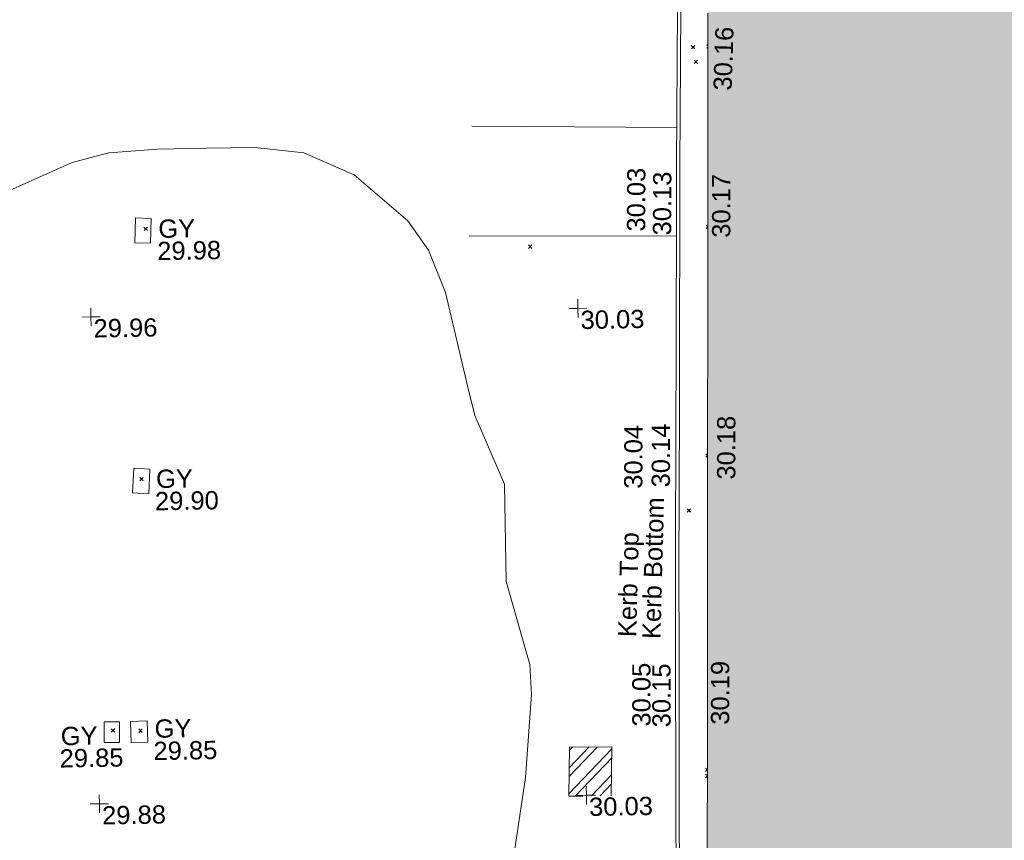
# Model space of a CAD drawing. Header units: millimetres. Extents: x -290717 to 520720, y -103372 to 287762.
# Tile 255 of 256: x 74567 to 94783, y 105174 to 122024. Entities that reach past the tile are written whole.
import ezdxf

# ---------------------------------------------------------------- set-up
doc = ezdxf.new("R2010")
doc.units = ezdxf.units.MM
doc.linetypes.add('IMPORT-HIDDEN2 _3_', pattern=[4762.5, 3175, -1587.5])
doc.linetypes.add('IMPORT-UG_ELEC_STREET LIGHTING_QLB2 _2_', pattern=[2700, 1500, -300.0000000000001, 0, -250, 150, -300.0000000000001, 0, -200])
for name, color, linetype, lineweight, true_color in [('00_UAV_BUILDING_OUTLINE', 5, 'Continuous', 9, 0x0000ff), ('00_UAV_KERB_BOTTOM', 1, 'Continuous', 9, 0xff0000), ('00_UAV_KERB_TOP', 7, 'Continuous', 9, 0xa500a5), ('00_UAV_LEVEL_SPOT', 7, 'Continuous', 9, 0x666666), ('00_UAV_ROAD_MARKING_YELLOW_CONTINUOUS', 40, 'Continuous', 9, 0xffbf00), ('00_UAV_SERV_GULLY', 7, 'Continuous', 9, 0x5252a5), ('01_DTM_CONTOUR_MJR', 7, 'Continuous', 9, 0x7f3f00), ('12333-PUM-2D-U-0001-C01 - Rev2_REVIT IMPORT_dwg', 7, 'Continuous', 9, 0x767676), ('A_RHA_Line', 7, 'Continuous', 9, 0x00a600), ('PUM-CHAMBER EXTENTS', 6, 'IMPORT-HIDDEN2 _3_', 9, 0xff00ff)]:
    doc.layers.add(name, color=color, linetype=linetype, lineweight=lineweight, true_color=true_color)
doc.layers.add('A_RHA_Detail', color=7, linetype='Continuous', lineweight=9)
doc.layers.add('GEN-TEXT', color=7, linetype='Continuous', lineweight=9)
doc.styles.add('Swis721 Lt BT_2', font='swissl.ttf', dxfattribs={"height": 375})

# ---------------------------------------------------------------- blocks, each defined once
blk = doc.blocks.new('12333-PUM-2D-U-0001-C01 - Rev2_REVIT IMPORT_dwg_UAV-2077255-Site Location Plan Existing')
at = {"layer": '00_UAV_LEVEL_SPOT', "color": 254, "true_color": 0xcccccc, "flags": 128}
for points in [[(0, -500.0000000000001), (0, 0), (-500.0000000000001, 0)], [(500.0000000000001, 0), (0, 0), (0, 500.0000000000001)]]:
    blk.add_lwpolyline(points, dxfattribs=at)
blk = doc.blocks.new('12333-PUM-2D-U-0001-C01 - Rev2_REVIT IMPORT_dwg_MGS62954_T2_Galway_ITM_3d_Rev1-2077680-Site Location Plan Existing')
at = {"layer": '00_UAV_KERB_BOTTOM', "color": 254, "true_color": 0xcccccc, "flags": 128}
blk.add_lwpolyline([(533992300.5415, 725677857.4255002), (533992299.5415, 725676890.4255), (533992151.5415, 725676125.4255002), (533992076.797038, 725672872.6906), (533992068.5414999, 725672513.4255), (533991993.5415002, 725668666.4255003), (533991977.2491143, 725667873.7233555), (533991909.5415, 725664579.4255), (533991882.9220554, 725662874.6402038), (533991839.5415, 725660096.4255), (533991804.6548505, 725657875.3088148), (533991755.5415, 725654748.4255), (533991704.8227784, 725652876.4435915), (533991678.5415, 725651906.4255002)], dxfattribs=at)
at = {"layer": '00_UAV_KERB_TOP', "color": 254, "true_color": 0xcccccc, "flags": 128}
blk.add_lwpolyline([(533992370.5414626, 725677857.3531113), (533992369.5345623, 725676883.6805985), (533992221.3875232, 725676117.9205644), (533992146.8141374, 725672872.6305698), (533992138.5258256, 725672511.939224), (533992063.5274799, 725668665.0240773), (533992047.262669, 725667873.663579), (533991979.5302703, 725664578.1598479), (533991952.9296565, 725662874.5805296), (533991909.5329681, 725660095.3326153), (533991874.6625469, 725657875.2491213), (533991825.5266109, 725654746.9278531), (533991774.8468394, 725652876.3835568), (533991748.5158221, 725651904.5296441)], dxfattribs=at)
at = {"layer": '00_UAV_ROAD_MARKING_YELLOW_CONTINUOUS', "color": 254, "true_color": 0xcccccc}
for p, q in [((533992095.2985793, 725673677.8420074), (533987889.7796368, 725673777.3943529)), ((533987793.7796368, 725671519.394353), (533992047.9148707, 725671455.416931))]:
    blk.add_line(p, q, dxfattribs=at)
at = {"layer": '00_UAV_SERV_GULLY', "color": 254, "true_color": 0xcccccc, "flags": 128}
for points in [[(533980928.8540001, 725671505.2585001), (533980951.8540002, 725672015.2585), (533981272.272773, 725672000.8082416), (533981249.2727728, 725671490.8082414)], [(533980792.8540002, 725666370.2585), (533980826.8540002, 725666876.2585), (533981158.138594, 725666853.9982704), (533981124.1385939, 725666347.9982703)], [(533980120.5414999, 725661255.4255), (533980126.5415, 725661681.4255002), (533980442.9907612, 725661676.9684683), (533980436.9907612, 725661250.9684681)], [(533980672.5415, 725661243.4255002), (533980667.5415, 725661682.4255), (533981009.3058167, 725661686.3180321), (533981014.3058168, 725661247.3180321)]]:
    blk.add_lwpolyline(points, close=True, dxfattribs=at)
at = {"layer": '01_DTM_CONTOUR_MJR', "color": 254, "true_color": 0xcccccc, "flags": 128}
blk.add_lwpolyline([(533988430.0000002, 725658420.0000001), (533988757.7809073, 725660389.2405014), (533988910.5054501, 725662093.0872011), (533988888.1726233, 725662704.3830078), (533988430.0000002, 725664420.0000001), (533988430.0000002, 725666420.0000001), (533987845.7303371, 725667835.730337), (533987710.3163019, 725668420.0000001), (533987285.7755486, 725670370.6648532), (533986954.1469131, 725671246.3576205), (533986539.3971784, 725671854.9828988), (533985458.1953767, 725672824.1461596), (533984430.0000002, 725673292.0930233), (533983430.0000002, 725673420.0000001), (533982430.0000002, 725673420.0000001), (533981430.0000002, 725673420.0000001), (533980430.0000002, 725673364.4444445), (533979671.2300684, 725673178.7699318), (533977270.7361705, 725672154.5105551)], dxfattribs=at)
at = {"xscale": 0.375, "yscale": 0.375, "zscale": 0.375}
for p in [(533980000, 725670000.0000001), (533990000, 725670000.0000001), (533980000, 725660000), (533990000, 725660000)]:
    blk.add_blockref('12333-PUM-2D-U-0001-C01 - Rev2_REVIT IMPORT_dwg_UAV-2077255-Site Location Plan Existing', p, dxfattribs=at)
at = {"layer": '00_UAV_BUILDING_OUTLINE', "color": 251, "true_color": 0x666666, "char_height": 375, "width": 1495.902363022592, "attachment_point": 1, "line_spacing_factor": 1.005061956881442, "style": 'Swis721 Lt BT_2'}
for s, insert, rotation in [('30.16', (533992859.9595945, 725674430.1917697), 87.1805098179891), ('30.17', (533992780.1852723, 725671401.841308), 88.96203897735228), ('30.18', (533992796.2918181, 725666434.90736), 88.96203896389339), ('30.19', (533992582.5204992, 725661404.9658173), 88.96203897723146)]:
    blk.add_mtext(s, dxfattribs=dict(at, insert=insert, rotation=rotation))
at = {"layer": '00_UAV_KERB_BOTTOM', "color": 251, "true_color": 0x666666, "char_height": 375, "attachment_point": 1, "line_spacing_factor": 1.005061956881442, "style": 'Swis721 Lt BT_2'}
for s, insert, width, rotation in [('30.03', (533991035.4123445, 725671559.9903523), 1495.902363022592, 88.81143063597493), ('30.04', (533990885.00007, 725666281.2506739), 1495.902363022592, 88.8225671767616), ('Kerb Bottom', (533991201.5458171, 725663194.4375908), 3414.456504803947, 87.51480107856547), ('30.05', (533990967.548096, 725661395.1323539), 1495.902363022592, 89.1054252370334)]:
    blk.add_mtext(s, dxfattribs=dict(at, insert=insert, width=width, rotation=rotation))
at = {"layer": '00_UAV_KERB_TOP', "color": 251, "true_color": 0x666666, "char_height": 375, "attachment_point": 1, "line_spacing_factor": 1.005061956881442, "style": 'Swis721 Lt BT_2'}
for s, insert, width, rotation in [('30.13', (533991567.1198985, 725671471.4958007), 1495.902363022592, 88.81114601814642), ('30.14', (533991450.6636173, 725666299.2684897), 1495.902363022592, 88.8225671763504), ('Kerb Top', (533990704.1422344, 725663242.3731277), 2493.170605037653, 87.51480107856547), ('30.15', (533991379.1605509, 725661372.1844316), 1495.902363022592, 89.1054252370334)]:
    blk.add_mtext(s, dxfattribs=dict(at, insert=insert, width=width, rotation=rotation))
at = {"layer": '00_UAV_LEVEL_SPOT', "char_height": 375, "width": 1495.902363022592, "attachment_point": 1, "line_spacing_factor": 1.005061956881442, "style": 'Swis721 Lt BT_2'}
for s, insert in [('29.96', (533980051.8765643, 725669949.1441548)), ('30.03', (533990051.8765643, 725669949.1441548)), ('29.88', (533980051.8765643, 725659949.1441547)), ('30.03', (533990051.8765643, 725659949.1441547))]:
    blk.add_mtext(s, dxfattribs=dict(at, insert=insert))
at = {"layer": '00_UAV_SERV_GULLY', "color": 251, "true_color": 0x666666, "char_height": 375, "attachment_point": 1, "line_spacing_factor": 1.005061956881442, "style": 'Swis721 Lt BT_2'}
for s, insert, width in [('GY', (533981416.0210904, 725671972.3411108), 821.5590755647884), ('29.98', (533981386.0399927, 725671515.5049087), 1495.902363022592), ('GY', (533981280.0210902, 725666837.3411107), 821.5590755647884), ('29.90', (533981250.0399925, 725666380.5049086), 1495.902363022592), ('GY', (533979230.9006326, 725661590.3025748), 821.5590755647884), ('GY', (533981159.6210902, 725661710.4411107), 821.5590755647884), ('29.85', (533981129.6399925, 725661253.6049086), 1495.902363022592), ('29.85', (533979200.919535, 725661133.4663726), 1495.902363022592)]:
    blk.add_mtext(s, dxfattribs=dict(at, insert=insert, width=width))
blk = doc.blocks.new('12333-PUM-2D-U-0001-C01 - Rev2_REVIT IMPORT_dwg-1620468-Site Location Plan Existing')
at = {"layer": 'PUM-CHAMBER EXTENTS', "true_color": 0xffaaff}
h = blk.add_hatch(dxfattribs=at)
h.set_pattern_fill('FP_3', color=211, style=0, pattern_type=2)
h.set_pattern_definition([(45, (-533641079.65, -725615854.3560001), (-265.1650429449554, 265.1650429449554), []), (45, (-533640902.873, -725615854.3560001), (-265.1650429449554, 265.1650429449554), [])])
h.paths.add_polyline_path([(348559.3501528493, 44133.64382134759), (349432.3501528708, 44128.64382134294), (349461.4248800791, 45134.53029224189), (348588.4248800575, 45139.53029224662), (348567.3855489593, 44411.64114105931)])
at = {"layer": 'GEN-TEXT', "color": 253, "true_color": 0xaaaaaa}
for p, q in [((351343.124563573, 59430.94570585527), (351413.8352416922, 59501.65638397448)), ((351413.8352416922, 59430.94570585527), (351343.124563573, 59501.65638397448)), ((351683.3238227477, 59489.4571248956), (351662.1245635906, 59510.65638405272)), ((351662.1245635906, 59439.9457059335), (351682.8014030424, 59460.62254538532)), ((351395.99481388, 59129.28848224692), (351466.7054919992, 59199.99916036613)), ((351466.7054919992, 59129.28848224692), (351395.99481388, 59199.99916036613)), ((340041.9948138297, 55897.28848228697), (340112.7054919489, 55967.99916040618)), ((340112.7054919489, 55897.28848228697), (340041.9948138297, 55967.99916040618)), ((351616.0445757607, 55776.02752617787), (351581.4704452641, 55810.60165667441)), ((351581.4704452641, 55739.8909785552), (351616.0157458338, 55774.43627912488)), ((347927.9948137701, 55394.2884822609), (347998.7054918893, 55464.99916038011)), ((347998.7054918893, 55394.2884822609), (347927.9948137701, 55464.99916038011)), ((351530.9663325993, 51080.19515015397), (351494.8828791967, 51116.27860355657)), ((351494.8828791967, 51045.56792543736), (351530.993203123, 51081.67824936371)), ((339865.9948138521, 50759.28848225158), (339936.7054919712, 50829.99916037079)), ((339936.7054919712, 50759.28848225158), (339865.9948138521, 50829.99916037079)), ((351090.9948138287, 49921.28848226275), (351161.705491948, 49991.99916038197)), ((351161.705491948, 49921.28848226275), (351090.9948138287, 49991.99916038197)), ((339190.9948138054, 45613.28848230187), (339261.7054919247, 45683.99916042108)), ((339261.7054919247, 45613.28848230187), (339190.9948138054, 45683.99916042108)), ((339754.9948138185, 45597.2884822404), (339825.7054919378, 45667.99916035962)), ((339825.7054919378, 45597.2884822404), (339754.9948138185, 45667.99916035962)), ((351411.7564793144, 44500.49312317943), (351376.0229039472, 44536.22669854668)), ((351376.0229039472, 44465.51602042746), (351411.7704378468, 44501.26355432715)), ((351414.0407824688, 44626.57359116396), (351377.0457934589, 44663.56858017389)), ((351377.0457934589, 44592.85790205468), (351414.1012925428, 44629.91340113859))]:
    blk.add_line(p, q, dxfattribs=at)
at = {"layer": 'PUM-CHAMBER EXTENTS', "color": 211, "true_color": 0xffaaff, "flags": 128}
blk.add_lwpolyline([(349432.3501528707, 44128.64382134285), (349461.4248800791, 45134.53029224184), (348588.4248800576, 45139.53029224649), (348559.3501528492, 44133.6438213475)], close=True, dxfattribs=at)
blk.add_blockref('12333-PUM-2D-U-0001-C01 - Rev2_REVIT IMPORT_dwg_MGS62954_T2_Galway_ITM_3d_Rev1-2077680-Site Location Plan Existing', (-533641079.6498471, -725615854.3561786))

msp = doc.modelspace()

# ---------------------------------------------------------------- hatches: boundary and pattern name
at = {"layer": 'A_RHA_Detail', "true_color": 0xc0c0c0}
h = msp.add_hatch(color=9, dxfattribs=at)
h.paths.add_polyline_path([(-80880.60083898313, -68502.79057078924), (-80400.86592458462, -68483.4150911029), (-80400.86592458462, -62984.64684182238), (-24474.85765180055, -63009.32043784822), (-24456.14471274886, -50840.30023854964), (-36622.55041054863, -50831.65104346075), (-36622.5504104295, -44228.57792609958), (-50959.05265825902, -44213.68205212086), (-50959.05265825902, -42573.78171509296), (-54563.93258049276, -42571.21897729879), (-54565.69773355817, -45054.17447471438), (-92408.82109324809, -45027.27149617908), (-92411.78875845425, -49201.74309219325), (-100061.9988811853, -49201.74309219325), (-100052.221444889, -64852.82557835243), (-86120.90825231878, -64852.82557835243), (-86092.16626519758, -62957.90041523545), (-84861.10047611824, -62957.90041520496), (-84854.79054275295, -68240.10973718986), (-80870.60226895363, -68240.10973718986)])
h.paths.add_polyline_path([(-137238.9269955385, -68461.93840922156), (-132719.7426408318, -68433.06336920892), (-132847.0731201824, -62850.0428228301), (-130454.6837966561, -62916.63108081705), (-130498.2830220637, -61355.8539363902), (-117581.136331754, -61423.42893434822), (-117492.3908565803, -49183.91309186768), (-125136.5200282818, -49178.47881939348), (-125133.5727033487, -45032.61887132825), (-163007.1824077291, -45005.69421944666), (-163007.1824077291, -44090.29634113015), (-163123.8521375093, -44090.21339942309), (-163122.6389897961, -42383.751842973), (-166563.8543420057, -42383.75184295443), (-166565.0349082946, -44044.3982420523), (-193158.4656786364, -44025.49275802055), (-193195.152889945, -62863.6565097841), (-137269.7106414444, -62916.63108078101), (-137254.3708868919, -65679.90523788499)])
h.paths.add_polyline_path([(120310.9497607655, -32334.2823016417), (120312.4652266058, -31610.73011961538), (133451.2244789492, -31638.24899384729), (133469.2230092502, -19717.98315777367), (121295.7536929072, -19692.48606427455), (121319.8434528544, -8190.941560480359), (112277.0825929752, -8172.001674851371), (112263.1769726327, -14811.12345451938), (78285.85310969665, -14739.95861435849), (78292.82277619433, -8167.077575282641), (76545.55099677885, -8163.40371230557), (69355.76844230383, -8152.931592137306), (69353.66597202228, -9156.746357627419), (68372.60878942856, -9154.691552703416), (68372.60878942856, -13705.52853212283), (69333.72334743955, -13707.54156767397), (69325.07112544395, -16249.53369225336), (66623.4489111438, -16249.53369225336), (66619.79243932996, -17995.29925522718), (65989.07757491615, -17995.29925522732), (65985.44262769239, -19730.78799479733), (57152.23993372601, -19712.28702423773), (57127.42535098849, -31559.89461998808), (70277.87165423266, -31587.43801817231), (70277.87165428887, -32271.74147154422), (78263.96947906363, -32285.12944888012), (78266.62669288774, -31019.79372153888), (112335.8856506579, -31091.15111856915), (112335.8856506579, -32317.57330550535), (119781.4233959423, -32333.17321910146)])
h.paths.add_polyline_path([(7503.71740934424, -1791.43926322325), (15482.43097389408, -674.0213230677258), (15484.0826184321, 148.1327206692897), (56188.28042539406, 205.5276654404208), (56155.8432600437, 14338.31663138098), (18016.62665932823, 14236.4814953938), (17967.9025208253, 34313.18372075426), (21727.10644861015, 34324.06926249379), (21708.9097307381, 40608.10218319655), (18009.66447156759, 40608.10218325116), (17995.54603703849, 45483.75063445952), (9770.084212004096, 45420.63294734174), (3966.216019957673, 45443.14492469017), (3984.771235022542, 14176.56786831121), (1023.062455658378, 14176.56786840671), (-276.5134647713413, 14190.52623465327), (-231.6790044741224, 5976.811441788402), (-226.4491536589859, 193.7444677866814), (1220.250839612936, 179.5999159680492), (7477.609307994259, 143.2867556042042), (7488.638446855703, -674.0213230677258)])
h.paths.add_polyline_path([(77755.59663317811, 53.47451145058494), (77729.51881611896, 1699.844979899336), (94464.47132486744, 1659.976083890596), (94606.37913471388, 17991.39023626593), (88810.41901146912, 18015.03260816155), (88799.89418497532, 14436.74271609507), (69413.88950349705, 14457.87738898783), (69377.35724448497, 99.62816357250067), (70760.85642036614, 92.0068082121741)])
h.paths.add_polyline_path([(61252.12079698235, 46453.95617369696), (105774.7348988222, 46472.68783510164), (105768.2642197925, 61852.61234310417), (92285.13876306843, 61852.61234310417), (92308.59670397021, 65784.30757142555), (96107.46680002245, 65767.6044524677), (96059.6808111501, 75209.20847378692), (101084.8427276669, 75071.88872768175), (104988.0046543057, 74765.36560410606), (108403.6894220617, 74363.84089439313), (112009.2703903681, 73787.25420864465), (115645.3524814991, 73049.69667210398), (116890.8108050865, 72761.69136255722), (120208.9929832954, 71893.18353872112), (120865.241739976, 71703.68487155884), (124135.6329505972, 70669.67317909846), (127435.6253142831, 69480.50055823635), (127820.4368655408, 69394.93141813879), (128274.3081769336, 69331.69585757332), (128731.879114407, 69306.66104520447), (129189.9401456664, 69320.00258265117), (129645.2782985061, 69371.62688830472), (130094.6997111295, 69461.17185607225), (130535.0520071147, 69588.00939078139), (130963.2464342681, 69751.2498188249), (131376.279516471, 69949.74812593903), (131771.254123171, 70182.11198906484), (132162.5575600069, 70460.54046602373), (132496.0921582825, 70741.69081117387), (132820.8713676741, 71064.98072578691), (133117.4593294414, 71414.31364276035), (133383.77568926, 71787.23923958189), (133616.5473239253, 72178.53728446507), (133817.1647262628, 72590.54524901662), (133982.6025969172, 73017.89547517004), (134111.7005086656, 73457.59040804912), (134203.5529320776, 73906.545904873), (134257.5155882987, 74361.61286220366), (134272.5462649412, 74819.59931534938), (134250.5259874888, 75277.29281749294), (134189.6227572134, 75731.48297750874), (134090.9274700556, 76178.98397761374), (133955.1324028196, 76616.65691996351), (133783.1900598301, 77041.4318434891), (133576.3064937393, 77450.3292564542), (133335.9328436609, 77840.48103831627), (133063.7551572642, 78209.15055536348), (132761.6825665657, 78553.75185442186), (132431.8338935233, 78871.86780505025), (132076.5227904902, 79161.26705200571), (131698.2415079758, 79419.91966864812), (131299.6434187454, 79646.01139199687), (131093.5942456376, 79746.34209763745), (132146.0467355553, 83110.22226149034), (122787.763295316, 86282.54285521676), (121604.3555410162, 82800.35918872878), (117095.9864226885, 83870.84033788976), (116841.9598400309, 83526.35449576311), (116120.5435466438, 91221.9361197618), (110237.7341284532, 91274.27491024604), (110194.3680786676, 90435.39030217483), (104988.0046543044, 90486.49901569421), (104973.2761846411, 94309.82427956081), (103746.1314668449, 94309.82427962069), (103839.9937121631, 122852.1474272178), (96365.09202303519, 122931.9599471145), (96350.3400238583, 123952.416858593), (104555.5505249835, 123902.1925258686), (104607.3234457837, 120248.5396157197), (125502.5015002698, 120134.193340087), (125662.0200253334, 137657.3796883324), (114479.5865733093, 137699.2256881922), (114382.3062641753, 129149.9458158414), (104644.1590035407, 129187.997507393), (104577.9931702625, 126217.3903165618), (101184.4926405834, 126159.1566967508), (101264.6166812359, 135959.2655565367), (89967.23177303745, 135988.8856164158), (89927.63362986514, 125823.6463181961), (93630.53562299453, 125840.7948842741), (93580.6568888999, 122931.9599471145), (88697.38835373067, 122904.7310127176), (88679.38989541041, 95739.0914377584), (86378.25848993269, 95739.0914377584), (86378.18187189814, 96178.10083375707), (83279.5074328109, 96200.92083330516), (83273.62493422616, 95735.74732136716), (70169.67509616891, 95733.22421950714), (70166.2684274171, 96272.07409350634), (66674.99731291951, 96257.14073659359), (66654.74538556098, 95755.71092140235), (65784.77231076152, 95755.71092140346), (65887.65094981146, 117470.6305650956), (53473.34271625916, 117487.9046429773), (53434.44066306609, 98570.4634906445), (40649.41626913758, 98570.46349066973), (40610.16711556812, 94406.01479082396), (38853.82372865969, 94410.36303444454), (38848.65589191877, 89463.65332732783), (40612.46601909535, 89518.45976927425), (40665.38257359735, 86257.73741131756), (38372.19584673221, 86305.7230928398), (38369.79373532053, 76901.0507917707), (50937.95125076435, 76944.40198877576), (50922.88567283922, 74598.78180893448), (56484.90611318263, 74588.85093774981), (56484.9061131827, 75194.85181998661), (92465.40372273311, 75233.02581663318), (92645.92783659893, 71766.64845097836), (89810.5550181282, 69362.83965827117), (85313.16173971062, 69360.94750424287), (85313.16173971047, 66907.40508090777), (75210.14498260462, 66903.15451592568), (75210.14498260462, 63815.70944554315), (70819.40014306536, 63815.70999204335), (70819.21601502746, 64253.35708063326), (69456.8341568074, 64253.35708063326), (69455.71957374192, 66901.99623168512), (61303.3285675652, 66898.56680686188), (61304.56054652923, 63970.32021231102), (70500.41048205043, 63970.32021223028), (70500.40885431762, 61852.59006210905), (61245.64388480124, 61848.69637492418), (61252.12079698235, 46455.07044720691)])
h.paths.add_polyline_path([(-17153.16561239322, 48569.32684293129), (-17153.16561227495, 60770.38083690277), (-29362.88357762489, 60774.7042869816), (-29362.88357762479, 67399.20394583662), (-43507.25361058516, 67405.01911302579), (-43488.53133082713, 69093.07334179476), (-45766.41866234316, 69109.32868391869), (-45794.34620035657, 67405.01911302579), (-47272.11273197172, 67404.21245453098), (-47272.44887636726, 66454.91798912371), (-86004.56386335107, 66468.6329952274), (-86006.66970790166, 60521.58362724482), (-92662.8772251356, 60521.58362724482), (-92666.53762789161, 50184.35611936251), (-79752.016597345, 50179.78302554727), (-79752.016597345, 48591.49323813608), (-17157.71631240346, 48569.32845421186)])
h.paths.add_polyline_path([(-201056.4185879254, 48628.75479108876), (-138377.9751621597, 48634.64535782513), (-138377.9751621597, 50133.28202330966), (-125467.710581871, 50134.49533928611), (-125468.6909603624, 60566.19036866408), (-132186.8595615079, 60565.86652591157), (-132187.4203588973, 66533.01978768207), (-170643.3098734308, 66805.61809689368), (-170643.3098732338, 67738.78475851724), (-200340.0100486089, 67488.93693767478), (-200348.7175167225, 60827.7802510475), (-201057.5650552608, 60827.71357562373), (-201056.6510294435, 51102.0431337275)])
h.paths.add_polyline_path([(-240051.5126725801, 54769.1949116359), (-239444.4902595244, 54811.10754483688), (-239186.5396225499, 54841.92927608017), (-238764.8191578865, 54940.98166103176), (-238382.4735933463, 55122.46891391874), (-237990.3402229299, 55354.87497237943), (-237269.2031026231, 55936.21514997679), (-237030.2712443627, 56228.66101920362), (-236793.0039600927, 56569.31473977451), (-236554.5880579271, 57004.26389721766), (-236432.7219585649, 57267.46508911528), (-236300.0815274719, 57753.26239002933), (-236250.7285154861, 58017.17885687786), (-236235.6490610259, 58516.21786795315), (-236233.2538430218, 58987.85640057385), (-236213.702979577, 59823.48083772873), (-236363.8287856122, 59820.8603820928), (-236634.0279869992, 60698.06075831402), (-236391.9547756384, 61432.1972634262), (-236225.4740089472, 61435.10319604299), (-236201.6036570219, 62637.68779599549), (-232563.5271750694, 62639.28734435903), (-232563.5271750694, 63049.03842407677), (-232732.1945866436, 63049.15302221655), (-232860.1521278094, 63457.9589027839), (-232731.6068089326, 63914.24862701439), (-232560.8209657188, 63914.24862701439), (-232521.9864006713, 70597.99604498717), (-240628.6947850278, 70598.85496274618), (-240629.7923196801, 72350.98321581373), (-246412.6011213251, 72347.36085937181), (-246412.6011213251, 70616.45923939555), (-254449.5805725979, 70618.60952619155), (-254454.637144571, 70754.06491724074), (-254469.7140363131, 73191.6627625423), (-263883.2532625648, 73267.83063692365), (-263902.4181505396, 68260.74348557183), (-263714.8217520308, 68259.82096576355), (-263552.9672900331, 67819.6543439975), (-263719.0883117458, 67392.20684197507), (-263913.629869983, 67392.20684288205), (-263956.7001914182, 58633.76423459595), (-260181.1963171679, 58611.22607638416), (-260192.3146984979, 56354.25111578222), (-257184.684388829, 56339.46086010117), (-257213.4419958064, 57092.93866025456), (-257338.5163846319, 57093.27331227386), (-257471.0109295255, 57531.7457231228), (-257338.5163845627, 58062.22513700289), (-257203.4956297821, 58064.06881293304), (-257173.5751889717, 58598.54056827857), (-256478.2273617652, 58575.27357918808), (-256478.2273617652, 58788.51859477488), (-256013.0091299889, 58911.92701537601), (-255397.0786589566, 58780.99767608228), (-255397.0786664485, 58595.98242230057), (-243809.8853614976, 58585.92793205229), (-243805.3570672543, 58352.04527760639), (-243740.9394682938, 57884.52572396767), (-243619.083060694, 57421.84877501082), (-243424.3877541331, 56943.65915328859), (-243247.1437899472, 56608.24157716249), (-243003.0710577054, 56249.99021479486), (-242732.2093200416, 55932.75703086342), (-242371.7230179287, 55603.12658814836), (-242141.2551255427, 55424.88676771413), (-241804.9643038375, 55216.88439829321), (-241529.464082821, 55077.02869058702), (-241100.6275144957, 54917.18295005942), (-240836.2134980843, 54840.82833179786), (-240453.4486196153, 54788.6078413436), (-240203.3756532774, 54776.52967577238)])
h.paths.add_polyline_path([(40276.69022620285, 59895.3641775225), (40328.62676026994, 69196.9439153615), (36588.99968782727, 69217.82459101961), (36619.46637569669, 74674.25962431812), (32264.36460075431, 74687.02318924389), (32233.48293864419, 69156.26826309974), (11916.69390488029, 69269.70959690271), (11966.66200108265, 78218.75165977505), (29087.50901742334, 78123.15526811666), (29143.44567202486, 88141.13700481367), (15719.34879623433, 88216.09212957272), (15732.60379610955, 90589.99788900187), (4594.294101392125, 90652.19003492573), (4525.129359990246, 78265.12250452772), (10096.76365550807, 78234.01258734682), (10077.43887221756, 74773.03821913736), (4547.641142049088, 74803.91453678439), (4465.579974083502, 60107.16002351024), (19125.89094757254, 60025.30234268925), (19139.86249371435, 62527.53804648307), (31738.59196305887, 62457.19146407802), (31724.55430855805, 59943.11609818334), (38369.79364222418, 59906.01157297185)])
h.paths.add_polyline_path([(-246083.0241259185, 72334.29150213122), (-246083.0594797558, 72334.30275087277), (-246208.2905500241, 72334.29150213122)])
h.paths.add_polyline_path([(-114575.3004830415, 112178.0758696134), (-114575.3246436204, 112178.0758696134), (-114707.2752166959, 115801.5811617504)])
h.paths.add_polyline_path([(-154699.9178766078, 101760.4080976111), (-114382.0503338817, 101776.0542915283), (-114382.0503338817, 106926.936016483), (-113755.641395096, 106927.1791078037), (-113757.5507412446, 111847.2721532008), (-114431.6837526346, 111847.2721532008), (-114431.8098651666, 112178.075869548), (-114575.3004830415, 112178.0758696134), (-114578.9984943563, 121707.2390834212), (-123056.9849702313, 121707.2390834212), (-123068.8201032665, 156452.7036899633), (-119381.2340625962, 156454.1347343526), (-119381.2340625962, 160165.8603541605), (-115501.031452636, 160167.3661472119), (-115503.3750945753, 166206.5793118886), (-132411.7987151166, 166599.6604729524), (-132411.8243306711, 166665.6603411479), (-135275.0124468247, 166664.5489553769), (-135275.0124468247, 166628.1883102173), (-135911.3205077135, 166628.1944503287), (-135911.3479256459, 166352.1604668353), (-152521.1633846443, 166345.7145607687), (-152518.3680955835, 159142.6836790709), (-150699.3133726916, 159117.9265656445), (-150755.6690356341, 122560.6912032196), (-151059.2005266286, 122560.6912032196), (-151061.0981347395, 121302.4374931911), (-154138.3148337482, 121372.6012653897), (-154138.3148337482, 121865.183451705), (-154704.3888425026, 121867.2611370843), (-154688.5451973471, 119352.3937021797), (-154745.5933227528, 119352.3715636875), (-154745.5763474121, 118722.1532660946), (-160794.1544526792, 118748.744283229), (-160794.1544527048, 119410.5425977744), (-163852.1622693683, 119422.408321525), (-163855.0715294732, 118762.2003111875), (-167568.6765459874, 118778.5256058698), (-166634.6619849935, 124395.1277019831), (-166843.6206842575, 124471.2090400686), (-167568.6765459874, 124707.6250904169), (-168028.2173235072, 124841.3808643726), (-168630.5006276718, 124991.3056740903), (-169238.2056070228, 125117.4693074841), (-169850.3952285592, 125219.6772877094), (-170466.1255403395, 125297.7720169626), (-171089.1102599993, 125351.8553033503), (-171704.4065937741, 125381.1774254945), (-172325.0479971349, 125386.3595015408), (-172782.2248668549, 125374.5832363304), (-173401.7764236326, 125337.4554476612), (-174019.3926983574, 125276.0328036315), (-174634.1213722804, 125190.4100127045), (-175245.0145766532, 125080.7190996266), (-176047.1958093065, 124895.7675261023), (-176665.4852587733, 124724.7228134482), (-177045.3001228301, 124609.1129151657), (-177631.5127793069, 124405.2077276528), (-176665.4852586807, 118818.5158793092), (-177558.9402083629, 118822.4435769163), (-177662.2853368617, 125263.4341236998), (-176365.3912352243, 126542.9270807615), (-159462.2970490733, 126319.9103917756), (-157057.7396790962, 128609.0850976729), (-157060.6673204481, 136153.1661957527), (-158638.8016610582, 137740.2441626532), (-159352.3735831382, 137740.2441626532), (-161634.4140635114, 140201.1078539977), (-168727.9404946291, 140256.8191147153), (-171035.0401162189, 137942.884730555), (-174184.1459014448, 137942.884730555), (-176460.1168228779, 140292.2858551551), (-177341.68569345, 140292.285855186), (-177341.7114445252, 140358.4281613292), (-183428.5803825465, 140356.0660244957), (-185921.6385984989, 137917.4639097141), (-185921.6385985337, 131757.309115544), (-186906.8767412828, 131756.9267734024), (-187725.3914540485, 130809.9989183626), (-187724.0588902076, 127376.1828149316), (-186481.0281350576, 126304.557648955), (-186479.4846755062, 122327.2959175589), (-185176.2828158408, 121059.4673825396), (-180304.1129154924, 121059.4673825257), (-180304.1136492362, 118802.0484409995), (-193555.3706955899, 118802.0484409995), (-193555.3686998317, 133117.8341649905), (-192593.6442938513, 133118.2073819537), (-192593.6442938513, 134200.8158367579), (-192224.6284783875, 134200.9592041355), (-192225.5653014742, 136615.0101267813), (-192595.0012461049, 136615.0101267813), (-192595.4357332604, 137734.4745166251), (-193589.2709668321, 137734.4746851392), (-193589.2685988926, 147474.5705834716), (-193163.2062206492, 147492.8644728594), (-192606.8095195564, 147551.4951472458), (-192359.9383250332, 147589.5931622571), (-192199.8207947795, 147616.5827293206), (-191882.7548926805, 147682.9245600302), (-191568.5380071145, 147761.6632019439), (-191020.2573150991, 147932.4221712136), (-190950.5841382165, 147955.8263236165), (-190647.7999969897, 148070.951423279), (-190349.769078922, 148197.8750093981), (-190056.9509284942, 148336.4013817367), (-189769.7970512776, 148486.316942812), (-189375.4954991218, 148717.2624196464), (-189132.9060261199, 148873.2749095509), (-188867.5421091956, 149059.0543930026), (-188609.6764469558, 149255.1087866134), (-188354.9814056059, 149465.3525772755), (-188079.6339208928, 149713.8792482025), (-187884.9836199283, 149901.8220103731), (-187538.2510284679, 150274.4802367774), (-187446.2998447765, 150378.396083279), (-187241.3270201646, 150629.2310214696), (-187046.3599558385, 150887.9197697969), (-186861.699277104, 151154.0634500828), (-186546.1373636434, 151669.8298752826), (-186524.4196769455, 151707.063245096), (-163675.289831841, 151669.8298752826), (-163687.5843044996, 148134.0767945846), (-157303.6541541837, 148136.4921063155), (-157303.6541541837, 155759.9150161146), (-157557.4317586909, 155765.0384228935), (-157555.9168973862, 166678.0466575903), (-187009.2021991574, 166699.7464767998), (-187013.0952111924, 162054.4009359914), (-188707.1775469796, 162044.5925187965), (-188705.9961893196, 155021.5333641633), (-188737.9999316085, 154650.5326603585), (-188799.0133970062, 154283.1866125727), (-188857.2045401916, 154035.4341107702), (-188966.1106131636, 153679.3368924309), (-189102.6200311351, 153332.8820747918), (-189265.8911677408, 152998.2056672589), (-189454.9174010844, 152677.3710606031), (-189645.2484685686, 152421.322012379), (-189916.9563410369, 152104.2450531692), (-190212.7041973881, 151809.4634871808), (-190530.6686598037, 151538.7947475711), (-190868.889367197, 151293.9075915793), (-191225.2810786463, 151076.3118324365), (-191597.6465194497, 150887.3490190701), (-192092.8415776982, 150682.5621956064), (-192485.2937347, 150569.6612301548), (-192903.8930807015, 150482.2408890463), (-193187.215491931, 150440.8868273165), (-193594.1866364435, 150407.1257787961), (-193594.5953882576, 151459.989522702), (-205369.2399268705, 151455.4201248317), (-205354.452352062, 113350.0822379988), (-207187.1580384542, 113349.3709450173), (-207184.3024929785, 105991.0636522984), (-205312.8709512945, 105991.0636522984), (-205311.2365670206, 101769.6553082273), (-175488.645120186, 101781.2285901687), (-175488.645120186, 110889.6985621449), (-154703.462766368, 110897.5679794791), (-154700.5193329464, 103310.2697088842)])
h.paths.add_polyline_path([(193735.9435692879, 113047.8274775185), (208865.0938716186, 114991.026643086), (208976.1154122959, 114126.6471161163), (216447.8967330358, 115086.3281915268), (216038.7305308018, 118271.970241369), (232648.5073383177, 120405.3421627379), (233425.9936153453, 114352.0734369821), (240632.2017567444, 115277.6440986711), (239854.8412683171, 121329.9334728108), (256406.8682407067, 123455.8879629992), (257091.7572256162, 118089.1198988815), (264572.287122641, 119040.8180953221), (261877.8350554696, 138524.7609215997), (259178.7147038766, 138221.6086023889), (259197.3483654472, 137439.0084132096), (254686.1480587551, 136897.0007613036), (255412.6810205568, 131314.8303174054), (240852.7447965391, 129522.4514055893), (239771.0426540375, 137918.8519126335), (240649.582243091, 138010.1984551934), (240062.3063116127, 142776.6750342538), (239165.7694641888, 142685.0143484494), (237630.9646614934, 151018.3171733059), (266172.8791088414, 154560.7889781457), (271297.187694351, 142612.4006970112), (276531.7397502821, 144861.0987145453), (274941.5029779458, 148527.903728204), (302074.530765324, 160134.9084326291), (300215.9323773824, 164320.1841173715), (301528.161327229, 164907.0997990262), (300405.1237791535, 167477.8916353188), (299016.6944531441, 166945.7181825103), (295626.7488506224, 174518.7544287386), (294333.0289184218, 177537.1551681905), (287288.847594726, 174518.7544287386), (289427.6893504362, 169661.0163464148), (272956.7816584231, 162557.1203578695), (271943.2187786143, 164897.4305293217), (267016.3118217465, 162764.0369715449), (268502.3094164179, 159357.043014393), (265200.4029571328, 157946.4096681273), (226856.4166955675, 153146.7821791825), (227510.3041274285, 148852.0205335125), (228280.9873164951, 141179.0007484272), (227302.3544112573, 141050.2812999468), (227895.3788231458, 136433.1758633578), (228748.5501749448, 136523.8855003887), (229602.307730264, 128023.7667641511), (217691.2359889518, 126493.8999679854), (217642.3600127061, 126874.4332670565), (215138.5007311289, 126552.8357430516), (215194.9980427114, 126112.9650749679), (215015.6132225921, 126089.9247571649), (214840.967257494, 127449.6644606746), (192258.7012018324, 124549.1816390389), (193486.3576426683, 114991.026643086)])
h.paths.add_polyline_path([(-78076.24179098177, 117605.518872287), (-78076.23951907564, 117610.0871212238), (-78070.31812256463, 129485.733079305), (-74723.15926546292, 129478.3852560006), (-74723.15926546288, 125435.7860625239), (-48015.64546089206, 125380.0246061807), (-47996.55031653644, 135872.5822179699), (-61198.159180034, 135901.5630078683), (-74714.72264147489, 135923.5088764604), (-74723.62876031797, 131865.2975510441), (-78070.31812256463, 131872.6421692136), (-78062.97909490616, 149549.768943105), (-58292.26570494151, 149541.5607197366), (-58292.26570494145, 148946.2407608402), (-37707.70924049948, 148937.6946534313), (-37707.70924049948, 159740.0690313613), (-44148.26955758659, 159742.7429641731), (-44148.26955758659, 162961.3319175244), (-49829.95437586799, 162961.3319175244), (-49830.92144141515, 160632.0129326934), (-78494.0902662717, 160643.9130440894), (-78494.0902662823, 161615.1537737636), (-78739.22585210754, 161615.2555472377), (-78691.79195364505, 168187.9195488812), (-90844.5764503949, 168126.8149080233), (-90962.52567696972, 152686.7636278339), (-89064.97866810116, 152685.97582136), (-89079.54115383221, 117610.0871212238), (-78374.80210165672, 117605.6428258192)])
h.paths.add_polyline_path([(69254.82576126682, 129235.9722870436), (69259.97086178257, 136167.7892474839), (86068.0992678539, 136131.0235193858), (86008.66431381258, 164703.3084147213), (58789.63167882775, 164723.5115811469), (58789.63167882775, 170119.2062865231), (54460.16324890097, 170122.4198087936), (54457.21717773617, 166153.2792453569), (47042.21516498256, 166158.7829869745), (47041.10931533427, 164668.9097040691), (39173.27935198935, 164674.7495545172), (39172.83712618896, 164078.9539098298), (17014.87910992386, 164095.400525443), (17002.38841206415, 147267.1142245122), (12659.63471563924, 147267.1142245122), (12653.6008753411, 139137.9291796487), (17031.41608901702, 139134.6797717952), (17024.58791744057, 129935.3194463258), (39191.34773726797, 129918.8662983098), (39191.34773726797, 129258.2867272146), (69014.0340609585, 129236.1510132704)])
h.paths.add_polyline_path([(39265.62356917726, 139467.8223435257), (33050.91021530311, 139484.1586867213), (33087.56357182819, 153427.9220784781), (39277.60130890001, 153411.6505991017), (39277.60130890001, 152830.3127277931), (43058.29603858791, 152820.3745823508), (43024.83899408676, 140092.5601633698), (39267.2657899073, 140092.5601633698)])
h.paths.add_polyline_path([(1979.548949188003, 189123.2414339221), (18699.10403225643, 189180.0465563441), (18678.46874727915, 195253.6675675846), (24349.02704558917, 195272.9334349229), (24334.96888369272, 199550.7690689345), (28829.78348971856, 199566.0403168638), (28798.35772162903, 208815.6446465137), (24334.94961552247, 208806.1514042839), (24333.90624838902, 209113.2475694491), (16811.59093053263, 209087.6902915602), (16806.58456496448, 208843.590909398), (6772.293057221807, 208809.4991440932), (6797.166076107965, 201488.5780549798), (-8471.058649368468, 201436.7038403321), (-8471.058649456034, 200429.0172029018), (-11856.09020773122, 200417.5164702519), (-11823.72827012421, 190892.3684139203), (-7614.729360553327, 190904.9356358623), (-7614.729360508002, 190170.8290169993), (-4608.619189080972, 190169.2993656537), (-4608.238782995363, 190916.8832264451), (1973.379031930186, 190939.2444093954), (1977.122761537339, 189837.3456606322)])
h.paths.add_polyline_path([(-20506.2213294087, 190640.028646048), (-20122.28942212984, 206347.1214480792), (-41550.34215554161, 207015.255795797), (-41462.26177905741, 210449.6195896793), (-31391.41053375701, 210152.0276719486), (-31078.64493158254, 223862.574366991), (-44305.08575746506, 224230.797228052), (-44490.79956595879, 211865.5542346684), (-47510.12209651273, 211942.9901386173), (-47722.57925074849, 203659.0205615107), (-47076.06680551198, 203635.3001466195), (-47175.4684425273, 199531.9403872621), (-46801.21126120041, 199520.4703265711), (-46873.68175963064, 195478.589946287), (-44600.40472249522, 195425.25597799), (-44685.88459510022, 192243.2795180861), (-38073.99929110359, 192135.6564361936), (-38104.39995468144, 191126.9722513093), (-21537.79264469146, 190668.5723413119)])
h.paths.add_polyline_path([(16801.02360974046, 195961.5001375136), (9656.615133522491, 196015.1086064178), (9643.83815057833, 199513.9922857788), (11631.77992465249, 199485.8321209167), (11631.79209405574, 203322.2460457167), (16806.58456511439, 203391.4855727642), (16801.04077099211, 195984.4293109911)])
h.paths.add_polyline_path([(122084.9263243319, 200536.2570557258), (122088.180516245, 206386.1947929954), (125211.1061637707, 206386.1947929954), (125211.1162733, 206645.8932838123), (126202.709897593, 206645.8932838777), (126203.0204768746, 207041.0477229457), (130401.4034740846, 206979.0758390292), (130444.269112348, 209883.2802976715), (126202.8383602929, 209945.883203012), (126203.0204768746, 214624.1281189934), (127364.7919503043, 214624.1281189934), (127365.2106673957, 225380.2058570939), (126159.8599207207, 225380.2527798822), (126207.4133336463, 241475.3410923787), (119482.541129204, 241495.8747302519), (119479.204156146, 246182.0096278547), (109943.9121324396, 246175.219673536), (109953.2702600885, 233033.3814297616), (115000.5285021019, 233033.3814296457), (114999.5792924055, 208653.4991933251), (112026.3032629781, 208653.4991933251), (112024.3519988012, 200538.6764491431), (122024.6079402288, 200536.271559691)])
h.paths.add_polyline_path([(30087.05071628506, 200986.75440713), (38030.67179073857, 201028.6865661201), (38030.67179073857, 202922.9731661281), (38109.89531489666, 202923.3913649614), (38067.25569093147, 208827.6066631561), (38013.35839375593, 208827.667223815), (38012.38630312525, 209012.5383931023), (30044.90685988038, 208970.4802974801), (30060.65944993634, 205986.3119354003)])
h.paths.add_polyline_path([(195986.2599411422, 205661.5722736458), (202896.8751332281, 206052.0074670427), (202676.886254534, 209945.7611691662), (195766.2710618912, 209555.325975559)])
h.paths.add_polyline_path([(-91652.40581580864, 206392.6172135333), (-79454.24421187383, 206432.5105635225), (-79629.29258199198, 238245.6998510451), (-68904.21147484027, 238215.095164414), (-68918.56040493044, 246314.0782553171), (-68756.515268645, 246312.9061543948), (-68755.20581930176, 246638.9786699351), (-79620.07671794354, 246651.3624133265), (-79606.5628449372, 247343.5411849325), (-82154.50636787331, 247318.0695596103), (-82154.50636787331, 247488.1275895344), (-91640.64698348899, 247472.5371040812), (-91638.72040628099, 246846.4753752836), (-131470.3702759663, 246641.42150215), (-131470.3702759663, 250159.5419305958), (-142857.1087886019, 250176.7939677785), (-142864.0554935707, 246220.0701029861), (-165118.8027587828, 246272.3986783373), (-165040.0492656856, 253907.936045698), (-178677.4727934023, 253929.5079730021), (-178699.5521575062, 238176.7234097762), (-138599.3373496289, 238209.4781454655), (-138548.4479938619, 206627.5237025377), (-126646.6702863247, 206572.2299428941), (-126666.6805510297, 234825.8818836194), (-124962.7180531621, 234825.9534805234), (-124969.0241559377, 234688.4891474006), (-91595.61129713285, 234664.3133306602), (-91650.87307429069, 207155.5994723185)])
h.paths.add_polyline_path([(142123.7078306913, 209113.5383730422), (152768.4446292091, 209127.3137315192), (152745.2992288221, 227012.6338093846), (142100.5623961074, 226998.8584508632), (142121.8067345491, 210582.5602414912)])
h.paths.add_polyline_path([(168998.8561285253, 209274.9592350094), (169026.8416078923, 226860.3446541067), (161686.6780313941, 226876.6646907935), (161647.6783165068, 209291.3037608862), (168846.6177107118, 209275.2977201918)])
h.paths.add_polyline_path([(49761.46820716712, 218476.567809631), (49794.00484362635, 223316.1680811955), (41274.07755979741, 223363.4010619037), (41273.58999769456, 223290.879563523), (32187.30576793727, 223351.9666549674), (32202.10532416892, 225553.2987455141), (20081.8372469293, 225634.7833114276), (20035.26675877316, 218707.7438838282), (31566.33951793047, 218630.2204926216), (31566.12891728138, 218598.8950898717), (49547.01686615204, 218478.0095661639)])
h.paths.add_polyline_path([(162361.9830851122, 234154.0520866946), (162366.6425722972, 241589.9129272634), (135261.1026964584, 241630.986197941), (135249.0888707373, 234197.8735112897), (160249.0277027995, 234157.467167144)])
h.paths.add_polyline_path([(176458.8604388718, 246709.572470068), (176516.248447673, 252173.1529805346), (168884.2833866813, 252253.3171281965), (168934.8652923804, 257068.9279575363), (164355.0504715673, 257117.0331241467), (164296.1746742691, 251511.8088120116), (164416.8965511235, 251510.5407811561), (164367.8024342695, 246836.5737543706), (172300.1975056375, 246753.2539686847)])

# ---------------------------------------------------------------- linework, layer by layer
at = {"layer": 'A_RHA_Line', "color": 7}
for p, q in [((88696.89276338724, 122156.7206017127), (88693.58004808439, 117156.7353372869)), ((88693.58004808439, 117156.7353372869), (88690.26733277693, 112156.7500731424)), ((88690.26733277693, 112156.7500731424), (88686.95461775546, 107156.7648088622)), ((88686.95461775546, 107156.7648088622), (88683.64190259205, 102156.7795447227))]:
    msp.add_line(p, q, dxfattribs=at)

# ---------------------------------------------------------------- block references
at = {"layer": '12333-PUM-2D-U-0001-C01 - Rev2_REVIT IMPORT_dwg', "color": 254, "linetype": 'IMPORT-UG_ELEC_STREET LIGHTING_QLB2 _2_', "true_color": 0xffd4d4, "rotation": 0.9999999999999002}
msp.add_blockref('12333-PUM-2D-U-0001-C01 - Rev2_REVIT IMPORT_dwg-1620468-Site Location Plan Existing', (-261895.0770586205, 55869.5817132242), dxfattribs=at)

doc.saveas('drawing.dxf')
